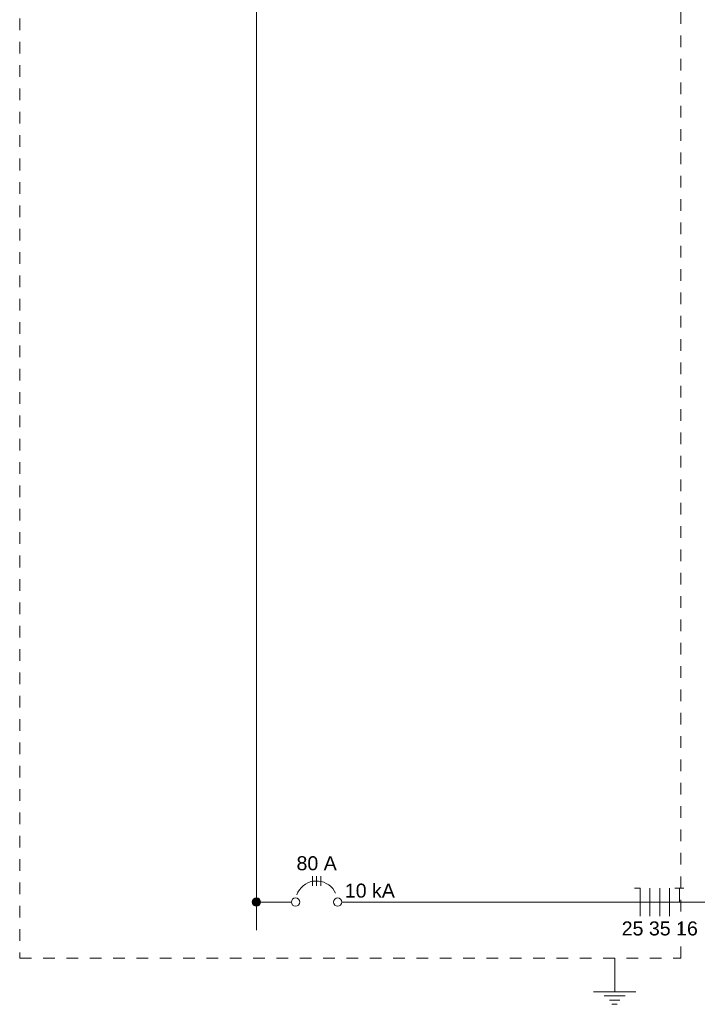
# Model space of a CAD drawing. Header units: millimetres. Extents: x -8 to 220, y -114 to 51.
# Tile 73 of 82: x 161 to 168, y -38 to -27. Entities that reach past the tile are written whole.
import ezdxf

# ---------------------------------------------------------------- set-up
doc = ezdxf.new("R2010")
doc.units = ezdxf.units.MM
doc.header["$MEASUREMENT"] = 0
doc.linetypes.add('JIS_02_1.2', pattern=[0.25, 0.125, -0.125])
for name, color, linetype, lineweight in [('DI-Barramento', 6, 'Continuous', 5), ('DI-Disjuntor', 1, 'Continuous', 5), ('DI-Fios', 3, 'Continuous', 5), ('DI-Linhas do diagrama', 9, 'Continuous', 5), ('DI-Pontilhado', 7, 'JIS_02_1.2', 5), ('DI-Textos do diagrama', 7, 'Continuous', 5)]:
    doc.layers.add(name, color=color, linetype=linetype, lineweight=lineweight)
doc.styles.add('Arial', font='arial.ttf')

msp = doc.modelspace()

# ---------------------------------------------------------------- hatches: boundary and pattern name
at = {"layer": 'DI-Textos do diagrama', "linetype": 'Continuous'}
msp.add_hatch(color=256, dxfattribs=at).paths.add_polyline_path([(163.281, -36.831), (163.28, -36.827), (163.28, -36.823), (163.279, -36.819), (163.278, -36.816), (163.276, -36.812), (163.274, -36.808), (163.272, -36.805), (163.27, -36.802), (163.267, -36.799), (163.264, -36.796), (163.261, -36.794), (163.258, -36.792), (163.255, -36.79), (163.251, -36.789), (163.247, -36.787), (163.243, -36.787), (163.239, -36.786), (163.236, -36.786), (163.232, -36.786), (163.228, -36.787), (163.224, -36.787), (163.22, -36.789), (163.217, -36.79), (163.213, -36.792), (163.21, -36.794), (163.207, -36.796), (163.204, -36.799), (163.201, -36.802), (163.199, -36.805), (163.197, -36.808), (163.195, -36.812), (163.193, -36.816), (163.192, -36.819), (163.191, -36.823), (163.191, -36.827), (163.191, -36.831), (163.191, -36.835), (163.191, -36.839), (163.192, -36.843), (163.193, -36.846), (163.195, -36.85), (163.197, -36.853), (163.199, -36.857), (163.201, -36.86), (163.204, -36.863), (163.207, -36.865), (163.21, -36.868), (163.213, -36.87), (163.217, -36.872), (163.22, -36.873), (163.224, -36.874), (163.228, -36.875), (163.232, -36.876), (163.236, -36.876), (163.239, -36.876), (163.243, -36.875), (163.247, -36.874), (163.251, -36.873), (163.255, -36.872), (163.258, -36.87), (163.261, -36.868), (163.264, -36.865), (163.267, -36.863), (163.27, -36.86), (163.272, -36.857), (163.274, -36.853), (163.276, -36.85), (163.278, -36.846), (163.279, -36.843), (163.28, -36.839), (163.28, -36.835)])

# ---------------------------------------------------------------- linework, layer by layer
at = {"layer": 'DI-Barramento'}
msp.add_line((163.236, -0.133), (163.236, -37.131), dxfattribs=at)
at = {"layer": 'DI-Disjuntor'}
for p, q in [((163.836, -36.658), (163.836, -36.553)), ((163.881, -36.658), (163.881, -36.553)), ((163.926, -36.658), (163.926, -36.553))]:
    msp.add_line(p, q, dxfattribs=at)
msp.add_lwpolyline([(164.084, -36.736), (164.07, -36.71), (164.053, -36.686), (164.033, -36.665), (164.01, -36.647), (163.984, -36.631), (163.957, -36.619), (163.929, -36.611), (163.9, -36.607), (163.871, -36.606), (163.841, -36.609), (163.813, -36.616), (163.785, -36.627), (163.76, -36.641), (163.736, -36.659), (163.715, -36.679), (163.696, -36.702), (163.681, -36.727), (163.669, -36.754)], dxfattribs=at)
for centre in [(163.656, -36.831), (164.106, -36.831)]:
    msp.add_circle(centre, 0.045, dxfattribs=at)
at = {"layer": 'DI-Fios'}
for p, q in [((167.346, -36.681), (167.286, -36.681)), ((167.346, -36.981), (167.346, -36.681)), ((167.451, -36.981), (167.451, -36.681)), ((167.556, -36.981), (167.556, -36.681)), ((167.661, -36.981), (167.661, -36.681)), ((167.718, -36.681), (167.814, -36.681)), ((167.766, -36.831), (167.766, -36.681))]:
    msp.add_line(p, q, dxfattribs=at)
at = {"layer": 'DI-Linhas do diagrama'}
for p, q in [((163.281, -36.831), (163.611, -36.831)), ((164.151, -36.831), (170.683, -36.831))]:
    msp.add_line(p, q, dxfattribs=at)
msp.add_circle((163.236, -36.831), 0.045, dxfattribs=at)
at = {"layer": 'DI-Pontilhado'}
for p, q in [((160.701, 0.377), (160.701, -37.431)), ((167.781, -37.431), (167.781, 0.377)), ((160.701, -37.431), (167.781, -37.431))]:
    msp.add_line(p, q, dxfattribs=at)
at = {"layer": 'DI-Textos do diagrama'}
for p, q in [((167.073, -37.431), (167.073, -37.791)), ((166.848, -37.791), (167.298, -37.791)), ((166.96, -37.836), (167.185, -37.836)), ((167.016, -37.881), (167.129, -37.881)), ((167.044, -37.926), (167.101, -37.926))]:
    msp.add_line(p, q, dxfattribs=at)
msp.add_circle((163.236, -36.831), 0.045, dxfattribs=at)

# ---------------------------------------------------------------- texts
at = {"layer": 'DI-Textos do diagrama', "char_height": 0.15, "line_spacing_factor": 0.6, "style": 'Arial'}
for s, insert, width, attachment_point in [('80 A', (163.881, -36.493), 0.86204, 8), ('10 kA', (164.183, -36.786), 1.07172, 7), ('25 35 16', (167.556, -37.191), 1.63079, 8)]:
    msp.add_mtext(s, dxfattribs=dict(at, insert=insert, width=width, attachment_point=attachment_point))

doc.saveas('drawing.dxf')
